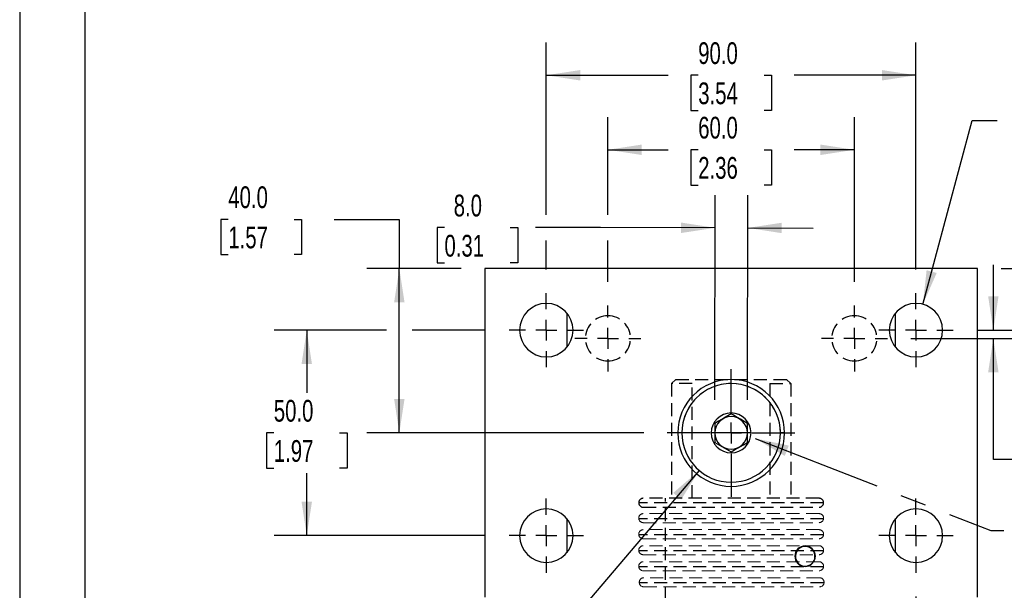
# Model space of a CAD drawing. Header units: millimetres. Extents: x 0 to 699, y 0 to 540.
# Tile 2 of 8: x 0 to 240, y 191 to 330. Entities that reach past the tile are written whole.
import ezdxf

# ---------------------------------------------------------------- set-up
doc = ezdxf.new("R2010")
doc.units = ezdxf.units.MM
doc.header["$LTSCALE"] = 2.5
doc.linetypes.add('CENTERX2', pattern=[20.32, 12.7, -2.54, 2.54, -2.54])
doc.linetypes.add('HIDDEN', pattern=[1.905, 1.27, -0.635])
doc.layers.add('CENTER', color=40, linetype='CENTERX2')
doc.layers.add('HIDDEN', color=102, linetype='HIDDEN')
doc.layers.add('DIMENSIONS', color=140, linetype='Continuous', lineweight=25)
doc.layers.add('TEXT', color=140, linetype='Continuous', lineweight=25)
doc.styles.add('SLDTEXTSTYLE0', font='TXT', dxfattribs={"width": 0.7})
doc.dimstyles.new('SLDDIMSTYLE0', dxfattribs={"dimtxt": 5.39502, "dimasz": 8.255, "dimexe": 0, "dimexo": 0.0625, "dimgap": 1.348755, "dimtad": 0, "dimtih": 1, "dimtoh": 1, "dimdec": 1, "dimrnd": 1e-09, "dimzin": 4, "dimdsep": 46, "dimtxsty": 'SLDTEXTSTYLE0', "dimsah": 1, "dimcen": 0.09, "dimadec": 0, "dimazin": 1, "dimtfac": 1, "dimtdec": 1, "dimtofl": 0, "dimtmove": 0, "dimatfit": 3, "dimfxl": 0, "dimfrac": 2, "dimtolj": 1, "dimtzin": 12, "dimarcsym": 0})
doc.dimstyles.new('SLDDIMSTYLE1', dxfattribs={"dimtxt": 5.39502, "dimasz": 8.255, "dimexe": 0, "dimexo": 0.0625, "dimgap": 1.348755, "dimtad": 0, "dimtih": 1, "dimtoh": 1, "dimdec": 1, "dimrnd": 1e-09, "dimzin": 4, "dimdsep": 46, "dimtxsty": 'SLDTEXTSTYLE0', "dimsah": 1, "dimcen": 0.09, "dimadec": 0, "dimazin": 1, "dimtfac": 1, "dimtdec": 1, "dimtmove": 0, "dimatfit": 0, "dimfxl": 0, "dimfrac": 2, "dimtolj": 1, "dimtzin": 12, "dimarcsym": 0})
doc.dimstyles.new('SLDDIMSTYLE2', dxfattribs={"dimtxt": 5.39502, "dimasz": 8.255, "dimexe": 0, "dimexo": 0.0625, "dimgap": 1.348755, "dimtad": 0, "dimtih": 1, "dimtoh": 1, "dimdec": 1, "dimrnd": 1e-09, "dimzin": 4, "dimdsep": 46, "dimtxsty": 'SLDTEXTSTYLE0', "dimsah": 1, "dimcen": 0, "dimadec": 0, "dimazin": 1, "dimtfac": 1, "dimtdec": 1, "dimtofl": 0, "dimtmove": 0, "dimatfit": 3, "dimfxl": 0, "dimfrac": 2, "dimtolj": 1, "dimtzin": 12, "dimarcsym": 0})
doc.dimstyles.new('SLDDIMSTYLE3', dxfattribs={"dimtxt": 5.39502, "dimasz": 8.255, "dimexe": 0, "dimexo": 0.0625, "dimgap": 1.348755, "dimtad": 0, "dimtih": 1, "dimtoh": 1, "dimdec": 1, "dimrnd": 1e-09, "dimzin": 4, "dimdsep": 46, "dimtxsty": 'SLDTEXTSTYLE0', "dimsah": 1, "dimcen": 0, "dimadec": 0, "dimazin": 1, "dimtfac": 1, "dimtdec": 1, "dimtofl": 0, "dimtmove": 0, "dimatfit": 3, "dimfxl": 0, "dimfrac": 2, "dimtolj": 1, "dimtzin": 12, "dimarcsym": 0})
doc.dimstyles.new('SLDDIMSTYLE4', dxfattribs={"dimtxt": 0.18, "dimasz": 8.255, "dimexe": 0, "dimexo": 0.0625, "dimgap": 0, "dimtad": 0, "dimtih": 1, "dimtoh": 1, "dimdec": 0, "dimrnd": 1e-09, "dimzin": 0, "dimdsep": 46, "dimtxsty": 'Standard', "dimsah": 1, "dimcen": 0.09, "dimadec": 0, "dimazin": 0, "dimtfac": 8.255, "dimtdec": 0, "dimtofl": 0, "dimtmove": 0, "dimatfit": 3, "dimfxl": 0, "dimfrac": 2, "dimtolj": 1, "dimtzin": 0, "dimarcsym": 0})

# ---------------------------------------------------------------- blocks, each defined once
blk = doc.blocks.new('_D')
at = {"layer": 'DIMENSIONS'}
for p, q in [((143.23, 282.46), (143.23, 306.22)), ((203.23, 266.18), (203.23, 306.22)), ((143.23, 298.28), (157.9, 298.28)), ((165.21, 298.28), (163.4, 298.28)), ((163.4, 298.28), (163.4, 289.71)), ((181.25, 298.28), (183.06, 298.28)), ((183.06, 298.28), (183.06, 289.71)), ((203.23, 298.28), (188.56, 298.28)), ((163.4, 289.71), (165.21, 289.71)), ((183.06, 289.71), (181.25, 289.71)), ((143.23, 266.18), (143.23, 276.21))]:
    blk.add_line(p, q, dxfattribs=at)
for points in [[(143.23, 298.28), (151.48, 297.01), (151.48, 299.55)], [(203.23, 298.28), (194.97, 299.55), (194.97, 297.01)]]:
    blk.add_solid(points, dxfattribs=at)
at = {"layer": 'DIMENSIONS', "char_height": 5.292, "attachment_point": 1, "style": 'SLDTEXTSTYLE0'}
for s, insert in [('60.0', (165.21, 306.31)), ('2.36', (165.21, 296.53))]:
    blk.add_mtext(s, dxfattribs=dict(at, insert=insert))
blk = doc.blocks.new('_D_1')
at = {"layer": 'DIMENSIONS'}
for p, q in [((128.23, 282.46), (128.23, 324.35)), ((218.23, 269.18), (218.23, 324.35)), ((128.23, 316.41), (157.9, 316.41)), ((165.21, 316.41), (163.4, 316.41)), ((163.4, 316.41), (163.4, 307.83)), ((181.25, 316.41), (183.06, 316.41)), ((183.06, 316.41), (183.06, 307.83)), ((218.23, 316.41), (188.56, 316.41)), ((163.4, 307.83), (165.21, 307.83)), ((183.06, 307.83), (181.25, 307.83)), ((128.23, 269.18), (128.23, 276.21))]:
    blk.add_line(p, q, dxfattribs=at)
for points in [[(128.23, 316.41), (136.48, 315.14), (136.48, 317.68)], [(218.23, 316.41), (209.97, 317.68), (209.97, 315.14)]]:
    blk.add_solid(points, dxfattribs=at)
at = {"layer": 'DIMENSIONS', "char_height": 5.292, "attachment_point": 1, "style": 'SLDTEXTSTYLE0'}
for s, insert in [('90.0', (165.21, 324.44)), ('3.54', (165.21, 314.66))]:
    blk.add_mtext(s, dxfattribs=dict(at, insert=insert))
blk = doc.blocks.new('_D_2')
at = {"layer": 'DIMENSIONS'}
for p, q in [((217.02, 252.39), (250.05, 252.39)), ((256.3, 252.39), (308, 252.39)), ((300.06, 252.39), (300.06, 197.17)), ((292.05, 187.39), (290.24, 187.39)), ((290.24, 187.39), (290.24, 178.82)), ((308.08, 187.39), (309.89, 187.39)), ((309.89, 187.39), (309.89, 178.82)), ((290.24, 178.82), (292.05, 178.82)), ((300.06, 122.39), (300.06, 177.61)), ((309.89, 178.82), (308.08, 178.82)), ((217.02, 122.39), (308, 122.39))]:
    blk.add_line(p, q, dxfattribs=at)
for points in [[(300.06, 252.39), (298.79, 244.14), (301.33, 244.14)], [(300.06, 122.39), (301.33, 130.65), (298.79, 130.65)]]:
    blk.add_solid(points, dxfattribs=at)
at = {"layer": 'DIMENSIONS', "char_height": 5.292, "attachment_point": 1, "style": 'SLDTEXTSTYLE0'}
for s, insert in [('130.0', (289.8, 195.42)), ('5.12', (292.05, 185.64))]:
    blk.add_mtext(s, dxfattribs=dict(at, insert=insert))
blk = doc.blocks.new('_D_3')
at = {"layer": 'DIMENSIONS'}
for p, q in [((89.31, 254.39), (61.96, 254.39)), ((69.9, 254.39), (69.9, 239.17)), ((113.44, 254.39), (95.56, 254.39)), ((61.88, 229.39), (60.07, 229.39)), ((60.07, 229.39), (60.07, 220.82)), ((77.91, 229.39), (79.72, 229.39)), ((79.72, 229.39), (79.72, 220.82)), ((60.07, 220.82), (61.88, 220.82)), ((79.72, 220.82), (77.91, 220.82)), ((69.9, 204.39), (69.9, 219.61)), ((113.44, 204.39), (61.96, 204.39))]:
    blk.add_line(p, q, dxfattribs=at)
for points in [[(69.9, 254.39), (68.63, 246.14), (71.17, 246.14)], [(69.9, 204.39), (71.17, 212.65), (68.63, 212.65)]]:
    blk.add_solid(points, dxfattribs=at)
at = {"layer": 'DIMENSIONS', "char_height": 5.292, "attachment_point": 1, "style": 'SLDTEXTSTYLE0'}
for s, insert in [('50.0', (61.88, 237.42)), ('1.97', (61.88, 227.64))]:
    blk.add_mtext(s, dxfattribs=dict(at, insert=insert))
blk = doc.blocks.new('_D_4')
at = {"layer": 'DIMENSIONS'}
for p, q in [((50.8, 281.35), (48.99, 281.35)), ((48.99, 281.35), (48.99, 272.78)), ((66.83, 281.35), (68.65, 281.35)), ((68.65, 281.35), (68.65, 272.78)), ((76.56, 281.35), (92.44, 281.35)), ((92.44, 281.35), (92.44, 269.39)), ((48.99, 272.78), (50.8, 272.78)), ((68.65, 272.78), (66.83, 272.78)), ((107.48, 269.39), (84.5, 269.39)), ((92.44, 229.39), (92.44, 269.39)), ((151.94, 229.39), (84.5, 229.39))]:
    blk.add_line(p, q, dxfattribs=at)
for points in [[(92.44, 269.39), (91.17, 261.14), (93.71, 261.14)], [(92.44, 229.39), (93.71, 237.65), (91.17, 237.65)]]:
    blk.add_solid(points, dxfattribs=at)
at = {"layer": 'DIMENSIONS', "char_height": 5.292, "attachment_point": 1, "style": 'SLDTEXTSTYLE0'}
for s, insert in [('40.0', (50.8, 289.38)), ('1.57', (50.8, 279.6))]:
    blk.add_mtext(s, dxfattribs=dict(at, insert=insert))
blk = doc.blocks.new('_D_6')
at = {"layer": 'DIMENSIONS'}
for p, q in [((218.23, 189.6), (218.23, 158.61)), ((233.23, 183.64), (233.23, 158.61)), ((218.23, 166.55), (202.35, 166.55)), ((233.23, 166.55), (249.25, 166.55)), ((256.56, 166.55), (254.74, 166.55)), ((254.74, 166.55), (254.74, 157.97)), ((272.59, 166.55), (274.4, 166.55)), ((274.4, 166.55), (274.4, 157.97)), ((254.74, 157.97), (256.56, 157.97)), ((274.4, 157.97), (272.59, 157.97))]:
    blk.add_line(p, q, dxfattribs=at)
for points in [[(218.23, 166.55), (209.97, 167.82), (209.97, 165.28)], [(233.23, 166.55), (241.48, 165.28), (241.48, 167.82)]]:
    blk.add_solid(points, dxfattribs=at)
at = {"layer": 'DIMENSIONS', "char_height": 5.292, "attachment_point": 1, "style": 'SLDTEXTSTYLE0'}
for s, insert in [('15.0', (256.56, 174.58)), ('0.59', (256.56, 164.79))]:
    blk.add_mtext(s, dxfattribs=dict(at, insert=insert))
blk = doc.blocks.new('_D_8')
at = {"layer": 'DIMENSIONS'}
for p, q in [((271.83, 281.35), (253.18, 281.35)), ((253.18, 281.35), (253.18, 269.39)), ((281.56, 281.35), (279.74, 281.35)), ((279.74, 281.35), (279.74, 272.78)), ((297.59, 281.35), (299.4, 281.35)), ((299.4, 281.35), (299.4, 272.78)), ((279.74, 272.78), (281.56, 272.78)), ((299.4, 272.78), (297.59, 272.78)), ((238.98, 269.39), (261.12, 269.39)), ((233.02, 254.39), (261.12, 254.39)), ((253.18, 254.39), (253.18, 238.52))]:
    blk.add_line(p, q, dxfattribs=at)
for points in [[(253.18, 269.39), (254.45, 277.65), (251.91, 277.65)], [(253.18, 254.39), (251.91, 246.14), (254.45, 246.14)]]:
    blk.add_solid(points, dxfattribs=at)
at = {"layer": 'DIMENSIONS', "char_height": 5.292, "attachment_point": 1, "style": 'SLDTEXTSTYLE0'}
for s, insert in [('15.0', (281.56, 289.38)), ('0.59', (281.56, 279.6))]:
    blk.add_mtext(s, dxfattribs=dict(at, insert=insert))
blk = doc.blocks.new('_D_9')
at = {"layer": 'DIMENSIONS'}
for p, q in [((237.07, 254.39), (237.07, 270.27)), ((233.02, 254.39), (245.01, 254.39)), ((217.02, 252.39), (245.01, 252.39)), ((237.07, 222.92), (237.07, 252.39)), ((243.13, 222.92), (237.07, 222.92)), ((252.86, 222.92), (251.04, 222.92)), ((251.04, 222.92), (251.04, 214.34)), ((268.89, 222.92), (270.7, 222.92)), ((270.7, 222.92), (270.7, 214.34)), ((251.04, 214.34), (252.86, 214.34)), ((270.7, 214.34), (268.89, 214.34))]:
    blk.add_line(p, q, dxfattribs=at)
for points in [[(237.07, 254.39), (238.34, 262.65), (235.8, 262.65)], [(237.07, 252.39), (235.8, 244.14), (238.34, 244.14)]]:
    blk.add_solid(points, dxfattribs=at)
at = {"layer": 'DIMENSIONS', "char_height": 5.292, "attachment_point": 1, "style": 'SLDTEXTSTYLE0'}
for s, insert in [('2.0', (255.1, 230.95)), ('0.08', (252.86, 221.17))]:
    blk.add_mtext(s, dxfattribs=dict(at, insert=insert))
blk = doc.blocks.new('_D_13')
at = {"layer": 'DIMENSIONS'}
for p, q in [((219.91, 260.67), (231.91, 305.43)), ((231.91, 305.43), (238.03, 305.43)), ((246.07, 297.6), (244.26, 297.6)), ((244.26, 297.6), (244.26, 289.02)), ((262.1, 297.6), (263.92, 297.6)), ((263.92, 297.6), (263.92, 289.02)), ((244.26, 289.02), (246.07, 289.02)), ((263.92, 289.02), (262.1, 289.02))]:
    blk.add_line(p, q, dxfattribs=at)
blk.add_solid([(219.91, 260.67), (223.28, 268.31), (220.82, 268.97)], dxfattribs=at)
at = {"layer": 'DIMENSIONS', "char_height": 5.292, "attachment_point": 1, "style": 'SLDTEXTSTYLE0'}
for s, insert in [('4X', (249.43, 314.2)), ('%%c', (242, 305.63)), ('13.0', (250.15, 305.63)), ('0.51', (246.07, 295.84))]:
    blk.add_mtext(s, dxfattribs=dict(at, insert=insert))
blk = doc.blocks.new('_D_14')
at = {"layer": 'DIMENSIONS'}
for p, q in [((165.45, 220.25), (128.26, 176.58)), ((101.49, 176.58), (99.68, 176.58)), ((99.68, 176.58), (99.68, 168.01)), ((117.52, 176.58), (119.33, 176.58)), ((119.33, 176.58), (119.33, 168.01)), ((128.26, 176.58), (121.59, 176.58)), ((99.68, 168.01), (101.49, 168.01)), ((119.33, 168.01), (117.52, 168.01))]:
    blk.add_line(p, q, dxfattribs=at)
blk.add_solid([(165.45, 220.25), (159.13, 214.79), (161.06, 213.15)], dxfattribs=at)
at = {"layer": 'DIMENSIONS', "char_height": 5.292, "attachment_point": 1, "style": 'SLDTEXTSTYLE0'}
for s, insert in [('%%c', (97.41, 184.61)), ('24.0', (105.56, 184.61)), ('0.94', (101.49, 174.83))]:
    blk.add_mtext(s, dxfattribs=dict(at, insert=insert))
blk = doc.blocks.new('_D_15')
at = {"layer": 'DIMENSIONS'}
for p, q in [((169.24, 237.46), (169.33, 287.22)), ((177.24, 237.44), (177.33, 287.21)), ((103.43, 279.33), (101.62, 279.33)), ((101.62, 279.33), (101.62, 270.76)), ((119.46, 279.33), (121.27, 279.33)), ((121.27, 279.33), (121.27, 270.76)), ((141.44, 279.33), (125.57, 279.33)), ((169.32, 279.29), (141.44, 279.33)), ((177.32, 279.27), (193.19, 279.24)), ((101.62, 270.76), (103.43, 270.76)), ((121.27, 270.76), (119.46, 270.76))]:
    blk.add_line(p, q, dxfattribs=at)
for points in [[(169.32, 279.29), (161.06, 280.57), (161.06, 278.03)], [(177.32, 279.27), (185.57, 277.99), (185.57, 280.53)]]:
    blk.add_solid(points, dxfattribs=at)
at = {"layer": 'DIMENSIONS', "char_height": 5.292, "attachment_point": 1, "style": 'SLDTEXTSTYLE0'}
for s, insert in [('8.0', (105.68, 287.36)), ('0.31', (103.43, 277.58))]:
    blk.add_mtext(s, dxfattribs=dict(at, insert=insert))
blk = doc.blocks.new('SW_CENTERMARKSYMBOL_0')
at = {"layer": 'CENTER', "color": 0}
for p, q in [((0, 5.08), (0, 15.54)), ((0, 0), (0, 2.54)), ((-5.08, 0), (-15.54, 0)), ((0, 0), (-2.54, 0)), ((0, 0), (0, -2.54)), ((0, 0), (2.54, 0)), ((5.08, 0), (15.54, 0)), ((0, -5.08), (0, -15.54))]:
    blk.add_line(p, q, dxfattribs=at)
blk = doc.blocks.new('SW_CENTERMARKSYMBOL_3')
at = {"layer": 'CENTER', "color": 0}
for p, q in [((0, 5.08), (0, 9.04)), ((0, 0), (0, 2.54)), ((-5.08, 0), (-9.04, 0)), ((0, 0), (-2.54, 0)), ((0, 0), (0, -2.54)), ((0, 0), (2.54, 0)), ((5.08, 0), (9.04, 0)), ((0, -5.08), (0, -9.04))]:
    blk.add_line(p, q, dxfattribs=at)
blk = doc.blocks.new('SW_CENTERMARKSYMBOL_4')
at = {"layer": 'CENTER', "color": 0}
for p, q in [((0, 5.08), (0, 9.04)), ((0, 0), (0, 2.54)), ((-5.08, 0), (-9.04, 0)), ((0, 0), (-2.54, 0)), ((0, 0), (0, -2.54)), ((0, 0), (2.54, 0)), ((5.08, 0), (9.04, 0)), ((0, -5.08), (0, -9.04))]:
    blk.add_line(p, q, dxfattribs=at)
blk = doc.blocks.new('SW_CENTERMARKSYMBOL_5')
at = {"layer": 'CENTER', "color": 0}
for p, q in [((0, 5.08), (0, 9.04)), ((0, 0), (0, 2.54)), ((-5.08, 0), (-9.04, 0)), ((0, 0), (-2.54, 0)), ((0, 0), (0, -2.54)), ((0, 0), (2.54, 0)), ((5.08, 0), (9.04, 0)), ((0, -5.08), (0, -9.04))]:
    blk.add_line(p, q, dxfattribs=at)
blk = doc.blocks.new('SW_CENTERMARKSYMBOL_6')
at = {"layer": 'CENTER', "color": 0}
for p, q in [((0, 5.08), (0, 9.04)), ((0, 0), (0, 2.54)), ((-5.08, 0), (-9.04, 0)), ((0, 0), (-2.54, 0)), ((0, 0), (0, -2.54)), ((0, 0), (2.54, 0)), ((5.08, 0), (9.04, 0)), ((0, -5.08), (0, -9.04))]:
    blk.add_line(p, q, dxfattribs=at)
blk = doc.blocks.new('SW_CENTERMARKSYMBOL_9')
at = {"layer": 'CENTER', "color": 0}
for p, q in [((0, 5.08), (0, 8.04)), ((0, 0), (0, 2.54)), ((-5.08, 0), (-8.04, 0)), ((0, 0), (-2.54, 0)), ((0, 0), (0, -2.54)), ((0, 0), (2.54, 0)), ((5.08, 0), (8.04, 0)), ((0, -5.08), (0, -8.04))]:
    blk.add_line(p, q, dxfattribs=at)
blk = doc.blocks.new('SW_CENTERMARKSYMBOL_10')
at = {"layer": 'CENTER', "color": 0}
for p, q in [((0, 5.08), (0, 8.04)), ((0, 0), (0, 2.54)), ((-5.08, 0), (-8.04, 0)), ((0, 0), (-2.54, 0)), ((0, 0), (0, -2.54)), ((0, 0), (2.54, 0)), ((5.08, 0), (8.04, 0)), ((0, -5.08), (0, -8.04))]:
    blk.add_line(p, q, dxfattribs=at)

msp = doc.modelspace()

# ---------------------------------------------------------------- linework, layer by layer
at = {"color": 7, "linetype": 'Continuous'}
msp.add_line((0.01, 539.76), (0.01, 0.01), dxfattribs=at)
for p, q in [((113.23, 269.39), (113.23, 189.39)), ((233.23, 269.39), (113.23, 269.39)), ((233.23, 189.39), (233.23, 269.39)), ((133.23, 258.54), (133.23, 250.24)), ((213.23, 250.24), (213.23, 258.54)), ((177.23, 229.39), (177.23, 231.69)), ((161.23, 229.39), (160.23, 229.39)), ((169.23, 229.39), (168.38, 229.39)), ((169.23, 229.39), (169.23, 227.09)), ((173.23, 229.39), (169.27, 229.39)), ((177.19, 229.39), (173.23, 229.39)), ((178.08, 229.39), (177.23, 229.39)), ((186.23, 229.39), (185.23, 229.39)), ((169.23, 227.09), (173.22, 224.77)), ((133.23, 208.54), (133.23, 200.24)), ((213.23, 200.24), (213.23, 208.54)), ((189.08, 198.12), (189.19, 198.18))]:
    msp.add_line(p, q)
at = {"color": 102, "linetype": 'HIDDEN', "lineweight": 18}
for p, q in [((194.64, 209.75), (151.84, 209.75)), ((151.84, 207.55), (194.64, 207.55)), ((194.64, 205.85), (151.84, 205.85)), ((151.84, 203.65), (194.64, 203.65)), ((194.64, 201.95), (151.84, 201.95)), ((151.84, 199.75), (194.64, 199.75)), ((194.64, 198.05), (151.84, 198.05)), ((151.84, 195.85), (194.64, 195.85)), ((194.76, 194.15), (151.96, 194.15)), ((151.96, 191.95), (194.76, 191.95))]:
    msp.add_line(p, q, dxfattribs=at)
at = {"flags": 128}
for points in [[(173.24, 234.01), (172.4, 233.53), (171.49, 233), (170.19, 232.26), (169.23, 231.71)], [(177.23, 231.69), (176.4, 232.18), (175.49, 232.71), (174.2, 233.45), (173.24, 234.01)], [(169.23, 231.71), (169.23, 230.74), (169.23, 229.69), (169.23, 229.39)], [(177.23, 227.07), (177.23, 228.04), (177.23, 229.09), (177.23, 229.39)], [(173.22, 224.77), (174.06, 225.25), (174.97, 225.78), (176.26, 226.52), (177.23, 227.07)]]:
    msp.add_lwpolyline(points, dxfattribs=at)
for centre, radius, start, end in [((128.23, 254.39), 6.5, 0, 180), ((218.23, 254.39), 6.5, 0, 180), ((128.23, 254.39), 6.5, 180, 0), ((218.23, 254.39), 6.5, 180, 0), ((173.23, 229.39), 13, 0, 180), ((173.23, 229.39), 12, 0, 180), ((173.23, 229.39), 4.85, 0, 180), ((173.23, 229.39), 3.96, 0, 180), ((173.23, 229.39), 13, 180, 0), ((173.23, 229.39), 12, 180, 0), ((173.23, 229.39), 4.85, 180, 0), ((173.23, 229.39), 3.96, 180, 0), ((128.23, 204.39), 6.5, 0, 180), ((218.23, 204.39), 6.5, 0, 180), ((128.23, 204.39), 6.5, 180, 0), ((218.23, 204.39), 6.5, 180, 0), ((191.23, 199.39), 2.5, 0, 180), ((191.26, 199.38), 2.39, 29.9484, 209.9484), ((191.23, 199.39), 2.5, 180, 0), ((191.26, 199.38), 2.39, 209.9484, 29.9484)]:
    msp.add_arc(centre, radius, start, end)
at = {"color": 102, "linetype": 'HIDDEN', "lineweight": 18}
for centre, start, end in [((151.84, 208.65), 90, 180), ((151.84, 208.65), 180, 270), ((194.64, 208.65), 0, 90), ((194.64, 208.65), 270, 0), ((151.84, 204.75), 90, 180), ((151.84, 204.75), 180, 270), ((194.64, 204.75), 0, 90), ((194.64, 204.75), 270, 0), ((151.84, 200.85), 90, 180), ((194.64, 200.85), 0, 90), ((151.84, 200.85), 180, 270), ((194.64, 200.85), 270, 0), ((151.84, 196.95), 90, 180), ((151.84, 196.95), 180, 270), ((194.64, 196.95), 0, 90), ((194.64, 196.95), 270, 0), ((151.96, 193.05), 90, 180), ((151.96, 193.05), 180, 270), ((194.76, 193.05), 0, 90), ((194.76, 193.05), 270, 0)]:
    msp.add_arc(centre, 1.1, start, end, dxfattribs=at)
at = {"layer": 'HIDDEN'}
for p, q in [((158.73, 241.39), (159.73, 242.39)), ((159.73, 242.39), (186.73, 242.39)), ((187.73, 241.39), (186.73, 242.39)), ((158.73, 241.39), (158.73, 213.49)), ((163.78, 241.39), (158.73, 241.39)), ((163.78, 213.49), (163.78, 241.39)), ((182.68, 241.39), (187.73, 241.39)), ((182.68, 241.39), (182.68, 213.49)), ((187.73, 241.39), (187.73, 213.49)), ((194.63, 213.49), (151.83, 213.49)), ((157.23, 160.29), (157.23, 213.49)), ((195.73, 212.39), (150.73, 212.39)), ((151.83, 211.29), (194.63, 211.29)), ((195.73, 208.49), (150.73, 208.49)), ((195.73, 204.59), (150.73, 204.59)), ((195.73, 200.69), (150.73, 200.69)), ((195.73, 196.79), (150.73, 196.79)), ((195.73, 192.89), (150.73, 192.89))]:
    msp.add_line(p, q, dxfattribs=at)
for centre, radius, start, end in [((143.23, 252.39), 5.5, 90, 270), ((143.23, 252.39), 5.5, 270, 90), ((203.23, 252.39), 5.5, 90, 270), ((203.23, 252.39), 5.5, 270, 90), ((173.23, 229.39), 12, 0, 180), ((151.83, 212.39), 1.1, 90, 180), ((194.63, 212.39), 1.1, 0, 90), ((151.83, 212.39), 1.1, 180, 270), ((194.63, 212.39), 1.1, 270, 0)]:
    msp.add_arc(centre, radius, start, end, dxfattribs=at)
at = {"layer": 'TEXT'}
msp.add_line((15.87, 523.88), (15.87, 15.87), dxfattribs=at)

# ---------------------------------------------------------------- block references
at = {"layer": 'CENTER'}
for name, p in [('SW_CENTERMARKSYMBOL_4', (128.23, 254.39)), ('SW_CENTERMARKSYMBOL_3', (218.23, 254.39)), ('SW_CENTERMARKSYMBOL_9', (143.23, 252.39)), ('SW_CENTERMARKSYMBOL_10', (203.23, 252.39)), ('SW_CENTERMARKSYMBOL_0', (173.23, 229.39)), ('SW_CENTERMARKSYMBOL_5', (128.23, 204.39)), ('SW_CENTERMARKSYMBOL_6', (218.23, 204.39))]:
    msp.add_blockref(name, p, dxfattribs=at)

# ---------------------------------------------------------------- dimensions: what is measured, and where the dimension line sits
at = {"layer": 'DIMENSIONS'}
for base, p1, p2, dimstyle, picture, middle in [((218.23, 316.41), (128.23, 263.43), (218.23, 263.43), 'SLDDIMSTYLE0', '_D_1', (173.23, 316.41)), ((203.23, 298.28), (143.23, 260.43), (203.23, 260.43), 'SLDDIMSTYLE0', '_D', (173.23, 298.28)), ((233.23, 166.55), (218.23, 195.35), (233.23, 189.39), 'SLDDIMSTYLE1', '_D_6', (264.57, 166.55))]:
    dim = msp.add_linear_dim(base=base, p1=p1, p2=p2, dimstyle=dimstyle, dxfattribs=at)
    dim.commit()
    dim.dimension.update_dxf_attribs({"geometry": picture, "text_midpoint": middle, "dimtype": 160})
dim = msp.add_diameter_dim_2p(p1=(216.55, 248.11), p2=(219.91, 260.67), text='4X\\P<>', dimstyle='SLDDIMSTYLE2', dxfattribs=at)
dim.commit()
dim.dimension.update_dxf_attribs({"geometry": '_D_13', "text_midpoint": (254.09, 301.89), "dimtype": 163})
for base, p1, p2, angle, dimstyle, picture, middle in [((92.44, 269.39), (157.69, 229.39), (113.23, 269.39), 90, 'SLDDIMSTYLE0', '_D_4', (92.44, 281.35)), ((253.18, 269.39), (227.27, 254.39), (233.23, 269.39), 90, 'SLDDIMSTYLE1', '_D_8', (253.18, 281.35)), ((169.32, 279.29), (177.23, 231.69), (169.23, 231.71), 359.9, 'SLDDIMSTYLE1', '_D_15', (141.44, 279.33)), ((237.07, 252.39), (227.27, 254.39), (211.27, 252.39), 90, 'SLDDIMSTYLE1', '_D_9', (237.07, 222.92)), ((69.9, 204.39), (119.19, 254.39), (119.19, 204.39), 90, 'SLDDIMSTYLE0', '_D_3', (69.9, 229.39)), ((300.06, 122.39), (211.27, 252.39), (211.27, 122.39), 90, 'SLDDIMSTYLE0', '_D_2', (300.06, 187.39))]:
    dim = msp.add_linear_dim(base=base, p1=p1, p2=p2, angle=angle, dimstyle=dimstyle, dxfattribs=at)
    dim.commit()
    dim.dimension.update_dxf_attribs({"geometry": picture, "text_midpoint": middle, "dimtype": 160})
dim = msp.add_diameter_dim_2p(p1=(181.01, 238.53), p2=(165.45, 220.25), dimstyle='SLDDIMSTYLE3', dxfattribs=at)
dim.commit()
dim.dimension.update_dxf_attribs({"geometry": '_D_14', "text_midpoint": (109.5, 176.58), "dimtype": 163})

# ---------------------------------------------------------------- leaders
at = {"layer": 'TEXT', "linetype": 'CENTERX2', "lineweight": 18}
msp.add_leader([(179.09, 228.05), (236.45, 205.64), (239.62, 205.64)], dimstyle='SLDDIMSTYLE4', dxfattribs=at)

doc.saveas('drawing.dxf')
